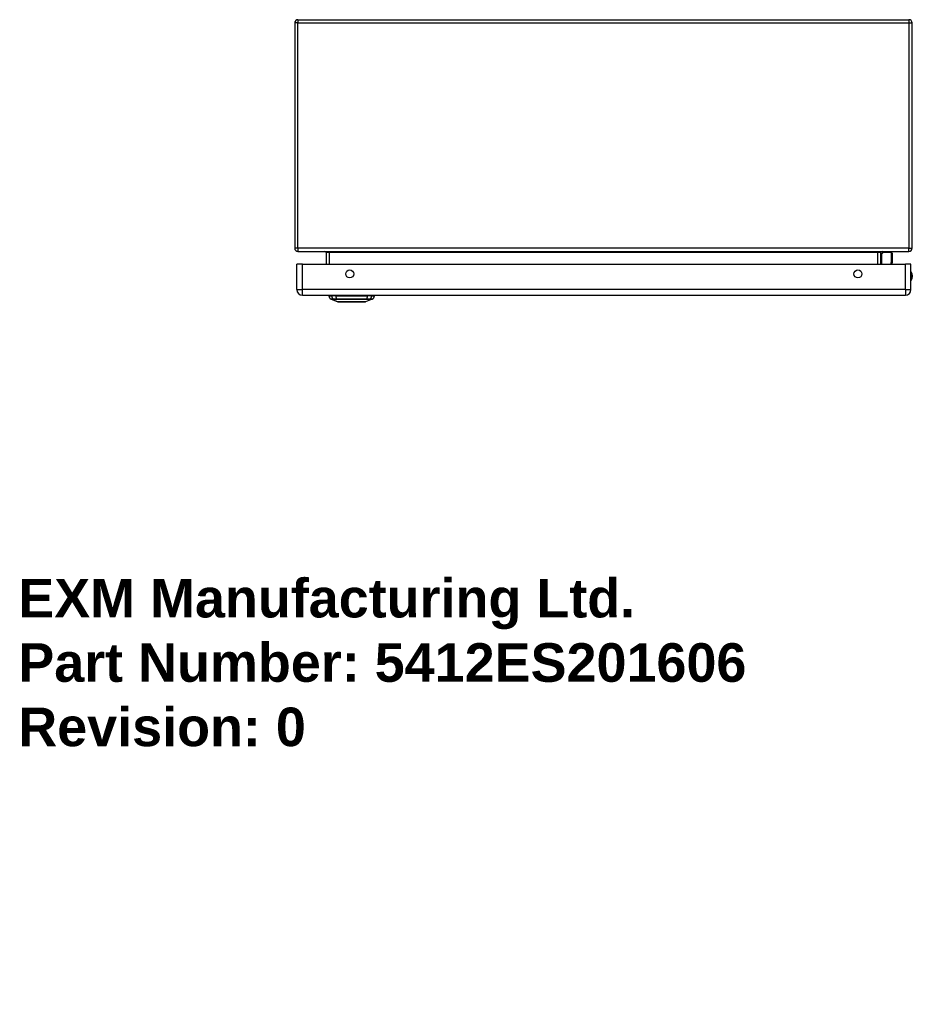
# Model space of a CAD drawing. Header units: inches. Extents: x 0 to 107, y -11 to 69.
# Tile 1 of 10: x 0 to 23, y -11 to 14. Entities that reach past the tile are written whole.
import ezdxf

# ---------------------------------------------------------------- set-up
doc = ezdxf.new("R2010")
doc.units = ezdxf.units.IN
doc.header["$MEASUREMENT"] = 0
doc.layers.get('0').update_dxf_attribs({"lineweight": 25})
doc.layers.add('Visible Edges(ANSI)', color=7, linetype='Continuous', lineweight=25)
doc.layers.add('Visible Tangent Edges(ANSI)', color=7, linetype='Continuous', lineweight=25)
doc.styles.get("Standard").update_dxf_attribs({"font": 'arialbd.ttf'})

msp = doc.modelspace()

# ---------------------------------------------------------------- linework, layer by layer
at = {"layer": 'Visible Edges(ANSI)'}
for p, q in [((7.164, 14.399), (7.164, 8.567)), ((7.248, 14.483), (23.08, 14.483)), ((23.164, 8.567), (23.164, 14.399)), ((7.248, 8.483), (22.996, 8.483)), ((7.977, 8.452), (7.977, 8.148)), ((22.351, 8.148), (22.351, 8.452)), ((22.357, 8.408), (22.397, 8.447)), ((22.627, 8.453), (22.41, 8.453)), ((22.646, 8.433), (22.646, 8.209)), ((22.996, 8.483), (23.08, 8.483)), ((22.646, 8.205), (22.635, 8.148)), ((7.215, 7.494), (7.215, 8.148)), ((7.361, 8.148), (7.215, 8.148)), ((7.361, 8.148), (22.987, 8.148)), ((23.133, 8.148), (22.987, 8.148)), ((23.133, 7.494), (23.133, 8.148)), ((7.361, 7.348), (22.987, 7.348)), ((8.048, 7.333), (8.116, 7.333)), ((8.282, 7.178), (8.108, 7.246)), ((8.227, 7.333), (8.116, 7.333)), ((8.227, 7.333), (9.05, 7.333)), ((8.239, 7.337), (8.239, 7.348)), ((9.169, 7.246), (8.996, 7.178)), ((9.022, 7.337), (9.022, 7.348)), ((9.161, 7.333), (9.05, 7.333)), ((9.161, 7.333), (9.229, 7.333))]:
    msp.add_line(p, q, dxfattribs=at)
at = {"layer": 'Visible Edges(ANSI)', "flags": 128}
msp.add_lwpolyline([(8.284, 7.178), (8.284, 7.178), (8.285, 7.178), (8.287, 7.178), (8.29, 7.178), (8.294, 7.178), (8.299, 7.178), (8.304, 7.178), (8.311, 7.178), (8.318, 7.178), (8.325, 7.178), (8.334, 7.178), (8.343, 7.178), (8.353, 7.178), (8.364, 7.178), (8.376, 7.178), (8.388, 7.178), (8.4, 7.178), (8.413, 7.178), (8.427, 7.178), (8.441, 7.178), (8.456, 7.178), (8.471, 7.178), (8.487, 7.178), (8.503, 7.178), (8.519, 7.178), (8.536, 7.178), (8.553, 7.178), (8.57, 7.178), (8.587, 7.178), (8.604, 7.178), (8.621, 7.178), (8.639, 7.178), (8.656, 7.178), (8.674, 7.178), (8.691, 7.178), (8.708, 7.178), (8.725, 7.178), (8.742, 7.178), (8.759, 7.178), (8.775, 7.178), (8.791, 7.178), (8.807, 7.178), (8.822, 7.178), (8.836, 7.178), (8.851, 7.178), (8.864, 7.178), (8.878, 7.178), (8.89, 7.178), (8.902, 7.178), (8.913, 7.178), (8.924, 7.178), (8.934, 7.178), (8.943, 7.178), (8.952, 7.178), (8.96, 7.178), (8.967, 7.178), (8.973, 7.178), (8.978, 7.178), (8.983, 7.178), (8.987, 7.178), (8.99, 7.178), (8.992, 7.178), (8.993, 7.178), (8.994, 7.178)], dxfattribs=at)
at = {"layer": 'Visible Edges(ANSI)'}
for centre in [(8.59, 7.898), (21.758, 7.898)]:
    msp.add_circle(centre, 0.102, dxfattribs=at)
for centre, radius, start, end in [((7.248, 14.399), 0.084, 90, 180), ((23.08, 14.399), 0.084, 0, 90), ((7.248, 8.567), 0.084, 180, 270), ((7.946, 8.452), 0.031, 0, 90), ((22.382, 8.452), 0.031, 90, 180), ((22.41, 8.433), 0.0197, 90, 135), ((22.627, 8.433), 0.0197, 0, 90), ((23.08, 8.567), 0.084, 270, 0), ((22.371, 8.394), 0.0197, 135, 180), ((22.627, 8.209), 0.0197, 349.0591, 0), ((22.98, 7.84), 0.188, 324.6864, 35.3136), ((7.361, 7.494), 0.146, 180, 270), ((22.987, 7.494), 0.146, 270, 0), ((8.165, 7.349), 0.118, 187.9413, 240.2709), ((8.111, 7.255), 0.00984, 240.2709, 248.7495), ((8.219, 7.337), 0.0197, 348.463, 0), ((8.284, 7.183), 0.00492, 248.7495, 269.7912), ((8.994, 7.183), 0.00492, 270.2088, 291.2505), ((9.042, 7.337), 0.0197, 180, 191.537), ((9.166, 7.255), 0.00984, 291.2505, 299.7291), ((9.112, 7.349), 0.118, 299.7291, 352.0587)]:
    msp.add_arc(centre, radius, start, end, dxfattribs=at)
at = {"layer": 'Visible Tangent Edges(ANSI)'}
for p, q in [((7.248, 14.399), (7.164, 14.399)), ((7.248, 14.483), (7.248, 14.399)), ((7.248, 8.567), (7.248, 14.399)), ((7.248, 14.399), (23.08, 14.399)), ((23.08, 14.483), (23.08, 14.399)), ((23.08, 14.399), (23.164, 14.399)), ((23.08, 14.399), (23.08, 8.567)), ((7.248, 8.567), (7.164, 8.567)), ((23.08, 8.567), (7.248, 8.567)), ((7.248, 8.567), (7.248, 8.483)), ((8.061, 8.452), (7.977, 8.452)), ((8.061, 8.483), (8.061, 8.452)), ((8.061, 8.148), (8.061, 8.452)), ((22.267, 8.452), (8.061, 8.452)), ((22.267, 8.452), (22.267, 8.483)), ((22.351, 8.452), (22.267, 8.452)), ((22.267, 8.452), (22.267, 8.148)), ((22.41, 8.453), (22.371, 8.412)), ((22.627, 8.22), (22.627, 8.453)), ((23.08, 8.567), (23.164, 8.567)), ((23.08, 8.483), (23.08, 8.567)), ((22.371, 8.412), (22.371, 8.148)), ((22.613, 8.148), (22.627, 8.22)), ((7.361, 7.494), (7.361, 8.148)), ((22.987, 7.494), (22.987, 8.148)), ((7.215, 7.494), (7.361, 7.494)), ((22.987, 7.494), (7.361, 7.494)), ((7.361, 7.348), (7.361, 7.494)), ((22.987, 7.494), (22.987, 7.348)), ((22.987, 7.494), (23.133, 7.494)), ((8.108, 7.246), (8.282, 7.178)), ((8.173, 7.246), (8.173, 7.246)), ((8.239, 7.337), (9.022, 7.337)), ((8.246, 7.246), (8.247, 7.246)), ((9.022, 7.348), (9.022, 7.337)), ((9.022, 7.337), (9.022, 7.337)), ((9.031, 7.246), (9.031, 7.246)), ((9.104, 7.246), (9.104, 7.246))]:
    msp.add_line(p, q, dxfattribs=at)
at = {"layer": 'Visible Tangent Edges(ANSI)', "flags": 128}
for points in [[(8.171, 7.247), (8.166, 7.247), (8.161, 7.247), (8.156, 7.247), (8.151, 7.247), (8.147, 7.247), (8.143, 7.247), (8.139, 7.247), (8.135, 7.247), (8.132, 7.247), (8.129, 7.247), (8.126, 7.247), (8.123, 7.247), (8.12, 7.247), (8.118, 7.246), (8.116, 7.246), (8.114, 7.246), (8.112, 7.246), (8.111, 7.246), (8.109, 7.246), (8.108, 7.246), (8.107, 7.246), (8.107, 7.246), (8.107, 7.246), (8.106, 7.246)], [(8.108, 7.246), (8.108, 7.246), (8.108, 7.246), (8.109, 7.246), (8.11, 7.246), (8.111, 7.246), (8.112, 7.246), (8.113, 7.246), (8.115, 7.246), (8.117, 7.246), (8.119, 7.246), (8.122, 7.246), (8.124, 7.246), (8.127, 7.246), (8.13, 7.246), (8.133, 7.246), (8.137, 7.246), (8.141, 7.246), (8.145, 7.246), (8.149, 7.246), (8.153, 7.246), (8.158, 7.246), (8.163, 7.246), (8.168, 7.246), (8.173, 7.246)], [(8.246, 7.247), (8.241, 7.247), (8.237, 7.247), (8.233, 7.247), (8.229, 7.247), (8.225, 7.247), (8.221, 7.247), (8.217, 7.247), (8.213, 7.247), (8.21, 7.247), (8.206, 7.247), (8.203, 7.247), (8.2, 7.247), (8.196, 7.247), (8.193, 7.247), (8.19, 7.247), (8.188, 7.247), (8.185, 7.247), (8.183, 7.247), (8.18, 7.247), (8.178, 7.247), (8.176, 7.247), (8.174, 7.247), (8.173, 7.247), (8.171, 7.247)], [(8.173, 7.246), (8.175, 7.246), (8.176, 7.246), (8.178, 7.246), (8.18, 7.246), (8.182, 7.246), (8.185, 7.246), (8.187, 7.246), (8.19, 7.246), (8.192, 7.246), (8.195, 7.246), (8.198, 7.246), (8.201, 7.246), (8.204, 7.246), (8.208, 7.246), (8.211, 7.246), (8.215, 7.246), (8.218, 7.246), (8.222, 7.246), (8.226, 7.246), (8.23, 7.246), (8.234, 7.246), (8.238, 7.246), (8.242, 7.246), (8.246, 7.246)], [(9.032, 7.247), (9, 7.247), (8.968, 7.247), (8.936, 7.247), (8.903, 7.247), (8.87, 7.247), (8.837, 7.247), (8.804, 7.246), (8.771, 7.246), (8.738, 7.246), (8.705, 7.246), (8.671, 7.246), (8.638, 7.246), (8.605, 7.246), (8.571, 7.246), (8.538, 7.246), (8.505, 7.246), (8.472, 7.247), (8.439, 7.247), (8.406, 7.247), (8.374, 7.247), (8.341, 7.247), (8.309, 7.247), (8.277, 7.247), (8.246, 7.247)], [(8.247, 7.246), (8.278, 7.246), (8.31, 7.246), (8.342, 7.246), (8.374, 7.246), (8.407, 7.246), (8.439, 7.246), (8.472, 7.246), (8.505, 7.246), (8.538, 7.246), (8.571, 7.246), (8.605, 7.246), (8.638, 7.246), (8.671, 7.246), (8.704, 7.246), (8.738, 7.246), (8.771, 7.246), (8.804, 7.246), (8.837, 7.246), (8.87, 7.246), (8.903, 7.246), (8.935, 7.246), (8.967, 7.246), (8.999, 7.246), (9.031, 7.246)], [(8.364, 7.178), (8.358, 7.178), (8.351, 7.178), (8.345, 7.178), (8.34, 7.178), (8.334, 7.178), (8.329, 7.178), (8.324, 7.178), (8.319, 7.178), (8.315, 7.178), (8.31, 7.178), (8.307, 7.178), (8.303, 7.178), (8.3, 7.178), (8.297, 7.178), (8.294, 7.178), (8.291, 7.178), (8.289, 7.178), (8.287, 7.178), (8.285, 7.178), (8.284, 7.178), (8.283, 7.178), (8.282, 7.178), (8.282, 7.178), (8.282, 7.178)], [(8.411, 7.178), (8.409, 7.178), (8.407, 7.178), (8.405, 7.178), (8.403, 7.178), (8.401, 7.178), (8.399, 7.178), (8.396, 7.178), (8.394, 7.178), (8.392, 7.178), (8.39, 7.178), (8.388, 7.178), (8.386, 7.178), (8.385, 7.178), (8.383, 7.178), (8.381, 7.178), (8.379, 7.178), (8.377, 7.178), (8.375, 7.178), (8.373, 7.178), (8.371, 7.178), (8.369, 7.178), (8.368, 7.178), (8.366, 7.178), (8.364, 7.178)], [(8.866, 7.178), (8.85, 7.178), (8.833, 7.178), (8.816, 7.178), (8.797, 7.178), (8.779, 7.178), (8.76, 7.178), (8.74, 7.178), (8.72, 7.178), (8.7, 7.178), (8.68, 7.178), (8.659, 7.178), (8.639, 7.178), (8.618, 7.178), (8.597, 7.178), (8.577, 7.178), (8.557, 7.178), (8.537, 7.178), (8.517, 7.178), (8.498, 7.178), (8.48, 7.178), (8.462, 7.178), (8.444, 7.178), (8.427, 7.178), (8.411, 7.178)], [(8.913, 7.178), (8.911, 7.178), (8.91, 7.178), (8.908, 7.178), (8.906, 7.178), (8.904, 7.178), (8.902, 7.178), (8.9, 7.178), (8.899, 7.178), (8.897, 7.178), (8.895, 7.178), (8.893, 7.178), (8.891, 7.178), (8.889, 7.178), (8.887, 7.178), (8.885, 7.178), (8.883, 7.178), (8.881, 7.178), (8.879, 7.178), (8.877, 7.178), (8.875, 7.178), (8.873, 7.178), (8.87, 7.178), (8.868, 7.178), (8.866, 7.178)], [(8.996, 7.178), (8.995, 7.178), (8.995, 7.178), (8.994, 7.178), (8.993, 7.178), (8.992, 7.178), (8.99, 7.178), (8.988, 7.178), (8.986, 7.178), (8.983, 7.178), (8.981, 7.178), (8.978, 7.178), (8.974, 7.178), (8.971, 7.178), (8.967, 7.178), (8.962, 7.178), (8.958, 7.178), (8.953, 7.178), (8.948, 7.178), (8.943, 7.178), (8.938, 7.178), (8.932, 7.178), (8.926, 7.178), (8.92, 7.178), (8.913, 7.178)], [(9.031, 7.246), (9.035, 7.246), (9.039, 7.246), (9.043, 7.246), (9.047, 7.246), (9.051, 7.246), (9.055, 7.246), (9.059, 7.246), (9.062, 7.246), (9.066, 7.246), (9.069, 7.246), (9.073, 7.246), (9.076, 7.246), (9.079, 7.246), (9.082, 7.246), (9.085, 7.246), (9.088, 7.246), (9.09, 7.246), (9.093, 7.246), (9.095, 7.246), (9.097, 7.246), (9.099, 7.246), (9.101, 7.246), (9.103, 7.246), (9.104, 7.246)], [(9.106, 7.247), (9.105, 7.247), (9.103, 7.247), (9.101, 7.247), (9.099, 7.247), (9.097, 7.247), (9.095, 7.247), (9.092, 7.247), (9.09, 7.247), (9.087, 7.247), (9.084, 7.247), (9.081, 7.247), (9.078, 7.247), (9.074, 7.247), (9.071, 7.247), (9.068, 7.247), (9.064, 7.247), (9.06, 7.247), (9.056, 7.247), (9.052, 7.247), (9.048, 7.247), (9.044, 7.247), (9.04, 7.247), (9.036, 7.247), (9.032, 7.247)], [(9.104, 7.246), (9.11, 7.246), (9.115, 7.246), (9.119, 7.246), (9.124, 7.246), (9.128, 7.246), (9.133, 7.246), (9.137, 7.246), (9.14, 7.246), (9.144, 7.246), (9.147, 7.246), (9.15, 7.246), (9.153, 7.246), (9.156, 7.246), (9.158, 7.246), (9.16, 7.246), (9.162, 7.246), (9.164, 7.246), (9.165, 7.246), (9.167, 7.246), (9.168, 7.246), (9.168, 7.246), (9.169, 7.246), (9.169, 7.246), (9.169, 7.246)], [(9.171, 7.246), (9.171, 7.246), (9.17, 7.246), (9.17, 7.246), (9.169, 7.246), (9.168, 7.246), (9.167, 7.246), (9.165, 7.246), (9.164, 7.246), (9.162, 7.246), (9.159, 7.247), (9.157, 7.247), (9.155, 7.247), (9.152, 7.247), (9.149, 7.247), (9.145, 7.247), (9.142, 7.247), (9.138, 7.247), (9.134, 7.247), (9.13, 7.247), (9.126, 7.247), (9.121, 7.247), (9.116, 7.247), (9.111, 7.247), (9.106, 7.247)]]:
    msp.add_lwpolyline(points, dxfattribs=at)
at = {"layer": 'Visible Tangent Edges(ANSI)'}
for centre, radius, start, end in [((22.98, 7.84), 0.168, 335.7439, 24.2561), ((8.284, 7.183), 0.00492, 248.7495, 269.7912)]:
    msp.add_arc(centre, radius, start, end, dxfattribs=at)
for centre, major_axis, ratio, start_param, end_param in [((22.371, 8.394), (-0.0197, 0), 0.91745, 4.712389, 6.283185), ((22.371, 8.394), (-0.0139, 0.0139), 0.852462, 5.41831, 6.283185), ((22.627, 8.209), (0.0197, 0), 0.533433, 0, 1.570796), ((22.627, 8.209), (0.0193, -0.0037), 0.526442, 0, 1.672214), ((8.227, 7.349), (0, -0.118), 0.946806, 4.850991, 5.760348), ((8.176, 7.255), (0.00009, -0.00984), 0.948405, 5.751701, 5.992347), ((8.265, 7.349), (0, -0.118), 0.321806, 4.850991, 5.760348), ((8.247, 7.255), (-0.00003, -0.00984), 0.317047, 5.761322, 6.001968), ((9.041, 7.337), (0, -0.0197), 0.959551, 4.712389, 4.913747), ((9.03, 7.255), (0.00003, -0.00984), 0.317047, 0.281217, 0.521863), ((9.013, 7.349), (0, -0.118), 0.321806, 0.522838, 1.432195), ((9.102, 7.255), (-0.00009, -0.00984), 0.948405, 0.290838, 0.531485), ((9.05, 7.349), (0, -0.118), 0.946806, 0.522838, 1.432195)]:
    msp.add_ellipse(centre, major_axis=major_axis, ratio=ratio, start_param=start_param, end_param=end_param, dxfattribs=at)

# ---------------------------------------------------------------- texts
at = {"insert": (0, 0), "char_height": 1, "attachment_point": 1}
msp.add_mtext_dynamic_manual_height_columns('EXM Manufacturing Ltd.\\PPart Number: 5412ES201606\\PRevision: 0', width=6.99098, gutter_width=1, heights=[0], dxfattribs=at).dxf.set("width", 100)

doc.saveas('drawing.dxf')
